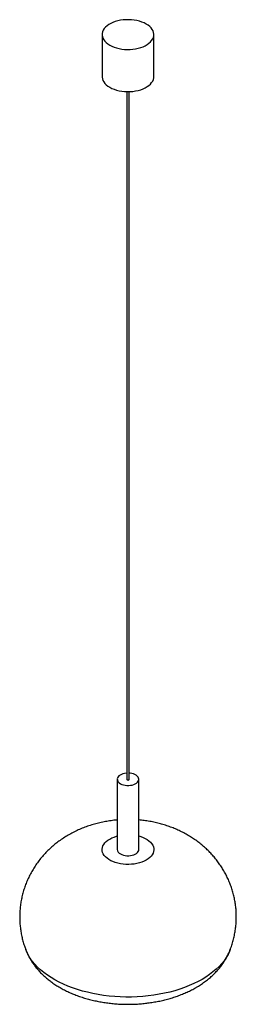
# Paper-space layout '_Isométrica' of a CAD drawing. Header units: millimetres. Extents: x -313 to -61, y -195 to 949.
import ezdxf

# ---------------------------------------------------------------- set-up
doc = ezdxf.new("R2010")
doc.units = ezdxf.units.MM

psp = doc.layouts.new('_Isométrica')

# ---------------------------------------------------------------- linework, layer by layer
at = {"color": 7, "linetype": 'Continuous', "lineweight": 25}
for p, q in [((-216.7, 931.9), (-216.7, 882.9)), ((-156.7, 882.9), (-156.7, 931.9)), ((-188.2, 865.6), (-188.2, 66.4)), ((-185.2, 66.4), (-185.2, 865.6)), ((-199.2, 66.4), (-199.2, -15.3)), ((-174.2, -15.3), (-174.2, 66.4))]:
    psp.add_line(p, q, dxfattribs=at)
at = {"color": 7, "linetype": 'Continuous', "lineweight": 25, "flags": 128}
for points in [[(-207.9, 919.7), (-205.5, 918.4), (-202.9, 917.3), (-200, 916.4), (-197.1, 915.7), (-194, 915.1), (-190.8, 914.7), (-187.5, 914.6), (-184.3, 914.6), (-181.1, 914.9), (-177.9, 915.4), (-174.9, 916), (-171.9, 916.8), (-169.2, 917.8), (-166.7, 919), (-164.4, 920.3), (-162.3, 921.8), (-160.6, 923.4), (-159.2, 925.1), (-158, 926.8), (-157.2, 928.6), (-156.8, 930.5), (-156.7, 932.4), (-157, 934.2), (-157.6, 936.1), (-158.6, 937.9), (-159.8, 939.6), (-161.4, 941.2), (-163.3, 942.8), (-165.5, 944.2), (-167.9, 945.4), (-170.6, 946.5), (-173.4, 947.4), (-176.4, 948.2), (-179.5, 948.7), (-182.7, 949.1), (-185.9, 949.2), (-189.1, 949.2), (-192.4, 948.9), (-195.5, 948.5), (-198.6, 947.8), (-201.5, 947), (-204.2, 946), (-206.7, 944.8), (-209, 943.5), (-211.1, 942), (-212.8, 940.4), (-214.3, 938.8), (-215.4, 937), (-216.2, 935.2), (-216.6, 933.3), (-216.7, 931.4), (-216.4, 929.6), (-215.8, 927.7), (-214.9, 925.9), (-213.6, 924.2), (-212, 922.6), (-210.1, 921.1), (-207.9, 919.7)], [(-216.7, 882.9), (-216.7, 882.4), (-216.4, 880.6), (-215.8, 878.7), (-214.9, 876.9), (-213.6, 875.2), (-212, 873.6), (-210.1, 872.1), (-207.9, 870.7)], [(-207.9, 870.7), (-205.5, 869.4), (-202.9, 868.3), (-200, 867.4), (-197.1, 866.7), (-194, 866.1), (-190.8, 865.8), (-187.5, 865.6), (-184.3, 865.7), (-181.1, 865.9), (-177.9, 866.4), (-174.9, 867), (-171.9, 867.8), (-169.2, 868.9), (-166.7, 870), (-164.4, 871.4), (-162.3, 872.8), (-160.6, 874.4), (-159.2, 876.1), (-158, 877.8), (-157.2, 879.7), (-156.8, 881.5), (-156.7, 882.9)], [(-188.2, 73.5), (-188.6, 73.5), (-190.6, 73.2), (-192.6, 72.7), (-194.4, 72.1), (-195.9, 71.3), (-197.2, 70.3), (-198.2, 69.2), (-198.9, 68), (-199.2, 66.8), (-199.1, 65.6), (-198.7, 64.4), (-198, 63.3), (-196.9, 62.2), (-195.6, 61.3)], [(-195.6, 61.3), (-193.9, 60.5), (-192.1, 59.9), (-190.1, 59.4), (-188, 59.2), (-185.9, 59.2), (-183.8, 59.4), (-181.8, 59.7), (-179.9, 60.3), (-178.3, 61.1), (-176.8, 62), (-175.7, 63), (-174.8, 64.1), (-174.3, 65.3), (-174.2, 66.5), (-174.4, 67.7), (-175, 68.9), (-175.9, 70), (-177.2, 71), (-178.7, 71.9), (-180.4, 72.6), (-182.3, 73.1), (-184.3, 73.5), (-185.2, 73.5)], [(-188.2, 66.4), (-188.1, 66), (-187.8, 65.8)], [(-187.8, 65.8), (-187.3, 65.6), (-186.7, 65.5), (-186.1, 65.6), (-185.7, 65.8), (-185.3, 66), (-185.2, 66.4)], [(-195.6, -20.4), (-193.9, -21.2), (-192.1, -21.8), (-190.1, -22.2), (-188, -22.5), (-185.9, -22.5), (-183.8, -22.3), (-181.8, -21.9), (-179.9, -21.3), (-178.3, -20.6), (-176.8, -19.7), (-175.7, -18.7), (-174.8, -17.5), (-174.3, -16.3), (-174.2, -15.3)], [(-195.6, -20.4), (-193.9, -21.2), (-192.1, -21.8), (-190.1, -22.2), (-188, -22.5), (-185.9, -22.5), (-183.8, -22.3), (-181.8, -21.9), (-179.9, -21.3), (-178.3, -20.6), (-176.8, -19.7), (-175.7, -18.7), (-174.8, -17.5), (-174.3, -16.3), (-174.2, -15.3)]]:
    psp.add_lwpolyline(points, dxfattribs=at)
at = {"color": 8, "linetype": 'Continuous', "lineweight": 25, "flags": 128}
for points in [[(-165.5, -27.5), (-167.9, -28.8), (-170.6, -29.9), (-173.4, -30.8), (-176.4, -31.5), (-179.5, -32.1), (-182.7, -32.4), (-185.9, -32.6), (-189.1, -32.5), (-192.4, -32.3), (-195.5, -31.8), (-198.6, -31.2), (-201.5, -30.4), (-204.2, -29.3), (-206.7, -28.2), (-209, -26.8), (-211.1, -25.4), (-212.8, -23.8), (-214.3, -22.1), (-215.4, -20.4), (-216.2, -18.5), (-216.6, -16.7), (-216.7, -14.8), (-216.4, -12.9), (-215.8, -11.1), (-214.9, -9.3), (-213.6, -7.6), (-212, -6), (-210.1, -4.4), (-207.9, -3), (-205.5, -1.8), (-202.9, -0.7), (-200, 0.2), (-199.2, 0.5)], [(-174.2, 0.5), (-171.9, -0.2), (-169.2, -1.2), (-166.7, -2.4), (-164.4, -3.7), (-162.3, -5.2), (-160.6, -6.8), (-159.2, -8.4), (-158, -10.2), (-157.2, -12), (-156.8, -13.9), (-156.7, -15.7), (-157, -17.6), (-157.6, -19.5), (-158.6, -21.3), (-159.8, -23), (-161.4, -24.6), (-163.3, -26.1), (-165.5, -27.5)], [(-100.6, -166.1), (-105.3, -168.7), (-110.3, -171.1), (-115.5, -173.4), (-120.9, -175.6), (-126.5, -177.5), (-132.3, -179.3), (-138.2, -180.9), (-144.3, -182.3), (-150.5, -183.5), (-156.8, -184.5), (-163.1, -185.4), (-169.6, -186), (-176.1, -186.4), (-182.6, -186.7), (-189.2, -186.7), (-195.7, -186.5), (-202.2, -186.1), (-208.7, -185.5), (-215.1, -184.8), (-221.4, -183.8), (-227.6, -182.6), (-233.7, -181.2), (-239.7, -179.7), (-245.5, -178), (-251.1, -176.1), (-256.6, -174), (-261.8, -171.7), (-266.9, -169.3), (-271.7, -166.8), (-276.2, -164.1), (-280.5, -161.2), (-284.6, -158.2), (-288.3, -155.1), (-291.8, -151.9), (-294.9, -148.6), (-297.8, -145.2), (-300.3, -141.7), (-302.5, -138.2), (-304.4, -134.6), (-305.7, -131.5)], [(-67.8, -131.5), (-68.6, -133.7), (-70.4, -137.3), (-72.5, -140.9), (-75, -144.4), (-77.7, -147.8), (-80.8, -151.1), (-84.2, -154.4), (-87.9, -157.5), (-91.8, -160.5), (-96.1, -163.4), (-100.6, -166.1)]]:
    psp.add_lwpolyline(points, dxfattribs=at)
at = {"color": 7, "linetype": 'Continuous', "lineweight": 25}
psp.add_arc((-192.9, -14.6), 6.31, 185.7958, 245.5244, dxfattribs=at)
for points, knots in [([(-199.2, 19.1), (-199.5, 19.1), (-201.9, 18.9), (-206.5, 18.3), (-212.9, 17.3), (-219.4, 16), (-225.8, 14.4), (-232.1, 12.4), (-238.4, 10.2), (-244.5, 7.6), (-250.4, 4.8), (-256.2, 1.6), (-261.7, -1.8), (-266.9, -5.4), (-271.8, -9.2), (-276.5, -13.2), (-281.1, -17.6), (-285.3, -22.1), (-289.3, -26.9), (-293, -31.9), (-296.4, -37), (-299.5, -42.2), (-302.2, -47.6), (-304.7, -53.1), (-306.8, -58.7), (-308.6, -64.4), (-310.1, -70.1), (-311.2, -75.9), (-312, -81.7), (-312.5, -87.5), (-312.7, -93.3), (-312.6, -99.1), (-312.1, -104.8), (-311.3, -110.5), (-310.3, -116.2), (-308.9, -121.7), (-307.4, -126.8), (-306.2, -130), (-305.7, -131.5)], [0, 0, 0, 0, 0.003529, 0.033645, 0.063932, 0.0944, 0.125045, 0.15584, 0.186719, 0.217616, 0.248455, 0.279167, 0.309695, 0.339997, 0.366976, 0.396714, 0.426265, 0.455559, 0.484606, 0.513417, 0.542005, 0.570385, 0.598568, 0.626569, 0.654398, 0.682067, 0.709587, 0.736969, 0.764222, 0.791357, 0.818383, 0.84531, 0.872146, 0.8989, 0.925581, 0.9522, 0.978769, 1, 1, 1, 1]), ([(-67.8, -131.5), (-67.5, -130.8), (-66.5, -128.2), (-65.1, -123.7), (-63.5, -118), (-62.4, -112.2), (-61.5, -106.4), (-60.9, -100.6), (-60.7, -94.8), (-60.8, -89), (-61.2, -83.2), (-61.9, -77.5), (-63, -71.9), (-64.3, -66.3), (-65.9, -60.8), (-67.8, -55.5), (-70, -50.2), (-72.4, -45.1), (-75.2, -40.1), (-78.1, -35.2), (-81.4, -30.5), (-84.8, -26), (-88.5, -21.7), (-92.5, -17.5), (-96.6, -13.5), (-101, -9.7), (-105.6, -6.1), (-110.4, -2.7), (-115.3, 0.5), (-120.5, 3.5), (-125.9, 6.2), (-131.5, 8.7), (-137.2, 11), (-143.1, 13), (-149.1, 14.8), (-155.2, 16.3), (-161.5, 17.5), (-167.8, 18.4), (-172, 19), (-174.2, 19.1), (-174.2, 19.1)], [0, 0, 0, 0, 0.010845, 0.038531, 0.066066, 0.093461, 0.120726, 0.147871, 0.174906, 0.201841, 0.228684, 0.255443, 0.282128, 0.308749, 0.335319, 0.361847, 0.388347, 0.414833, 0.441318, 0.467819, 0.494355, 0.520944, 0.547608, 0.574371, 0.601259, 0.628298, 0.655515, 0.68294, 0.710595, 0.738503, 0.766677, 0.79512, 0.823824, 0.852767, 0.881917, 0.911233, 0.940674, 0.970199, 0.999792, 1, 1, 1, 1]), ([(-305.6, -131.5), (-305.3, -132.4), (-304.4, -134.8), (-302.6, -138.6), (-300.3, -142.7), (-297.7, -146.8), (-294.9, -150.8), (-291.7, -154.7), (-288.3, -158.4), (-284.5, -162), (-280.5, -165.5), (-276.3, -168.8), (-271.7, -172), (-267, -175), (-262, -177.8), (-256.8, -180.4), (-251.4, -182.8), (-245.8, -185), (-240.1, -187), (-234.3, -188.7), (-228.4, -190.3), (-222.4, -191.6), (-216.3, -192.7), (-210.1, -193.6), (-204, -194.3), (-197.7, -194.8), (-191.5, -195.1), (-185.2, -195.1), (-179, -195), (-172.7, -194.6), (-166.5, -194), (-160.4, -193.2), (-154.2, -192.2), (-148.2, -191), (-142.2, -189.6), (-136.3, -187.9), (-130.5, -186), (-124.9, -183.9), (-119.3, -181.6), (-114, -179.1), (-110.2, -177.1), (-108.1, -175.9), (-107.6, -175.6)], [0, 0, 0, 0, 0.014459, 0.037168, 0.060121, 0.083362, 0.106936, 0.130875, 0.155206, 0.179941, 0.205072, 0.230576, 0.256411, 0.282518, 0.308831, 0.335281, 0.361803, 0.388334, 0.414831, 0.441271, 0.467641, 0.493937, 0.520159, 0.546316, 0.572419, 0.59848, 0.624514, 0.650538, 0.676567, 0.702615, 0.728697, 0.75483, 0.78103, 0.807313, 0.833693, 0.860182, 0.886788, 0.913512, 0.940349, 0.967283, 0.992568, 1, 1, 1, 1]), ([(-107.6, -175.6), (-106.7, -175.1), (-104.1, -173.5), (-99.9, -170.8), (-95.3, -167.4), (-90.9, -163.9), (-86.8, -160.1), (-83.1, -156.2), (-79.6, -152.1), (-76.5, -147.9), (-73.7, -143.6), (-71.2, -139.2), (-69.2, -135.2), (-68.2, -132.6), (-67.8, -131.5)], [0, 0, 0, 0, 0.0531903, 0.1464254, 0.2395217, 0.3319242, 0.423351, 0.5135594, 0.6023695, 0.6896779, 0.7754578, 0.8597482, 0.9426386, 1, 1, 1, 1])]:
    psp.add_open_spline(points, degree=3, knots=knots, dxfattribs=at)

doc.saveas('drawing.dxf')
